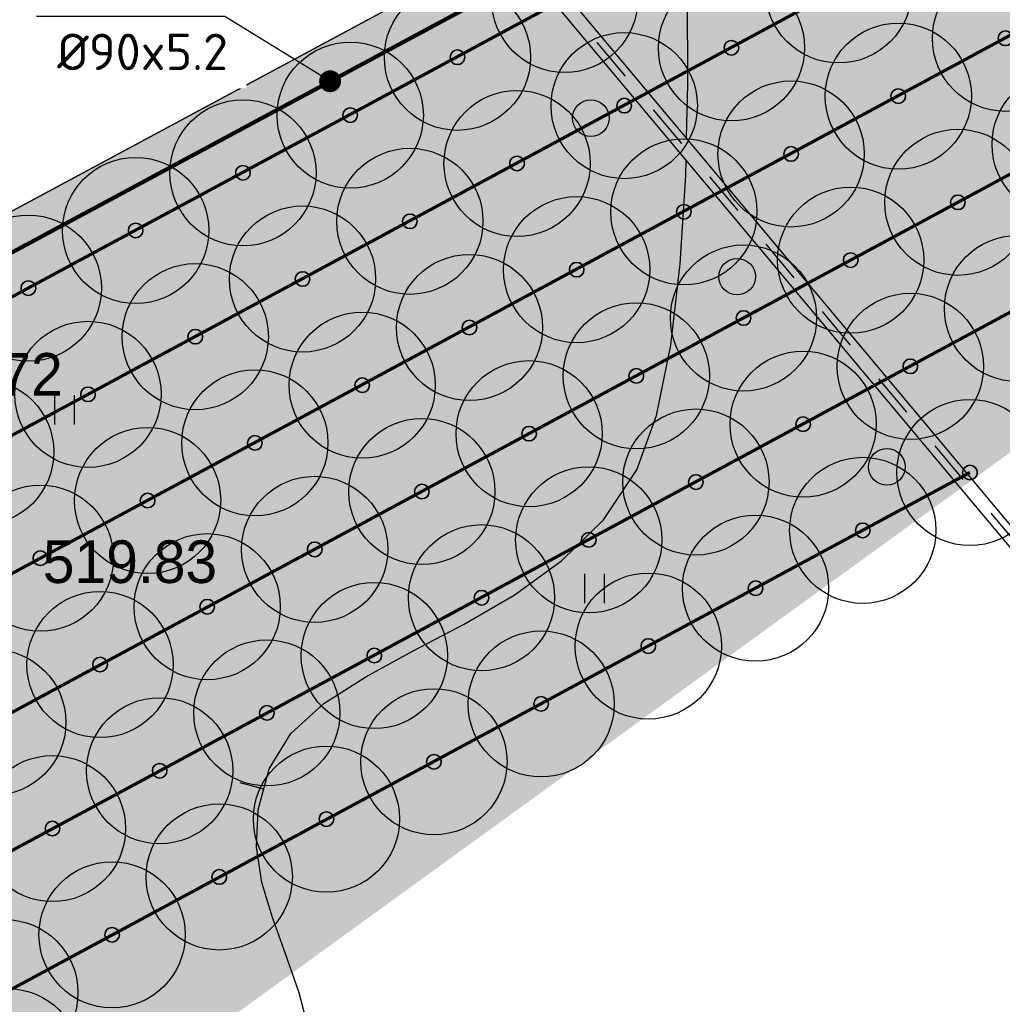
# Model space of a CAD drawing. Header units: millimetres. Extents: x -76021 to 1074922, y 19208 to 400534.
# Tile 33 of 108: x 163827 to 183991, y 147633 to 167849. Entities that reach past the tile are written whole.
import ezdxf
from ezdxf import colors
from ezdxf.entities.mleader import LeaderData, LeaderLine
from ezdxf.math import Vec2, Vec3

# ---------------------------------------------------------------- set-up
doc = ezdxf.new("R2010")
doc.units = ezdxf.units.MM
doc.linetypes.add('Д_ТРОТ_ТРУБА', pattern=[3, 1.5, -1.5])
for name, color, linetype in [('(004) Точки рельефа', 7, 'Continuous'), ('(028) Гидротехн.', 7, 'Continuous'), ('(036) Растительность', 7, 'Continuous'), ('(038) Деревья', 7, 'Continuous')]:
    doc.layers.add(name, color=color, linetype=linetype)
for name, color, linetype, lineweight in [('(032) Горизонтали утолщенные', 32, 'Continuous', 30), ('(042) Бергштрих', 32, 'Continuous', 30), ('В3', 5, 'производственный водопровод', 50)]:
    doc.layers.add(name, color=color, linetype=linetype, lineweight=lineweight)
doc.styles.add('D-431', font='txt')
doc.styles.add('GOST', font='isocpeur.ttf')
doc.styles.get("Standard").update_dxf_attribs({"font": 'arial.ttf'})
doc.linetypes.add('производственный водопровод', pattern='A,5,-0.5,["В3",Standard,S=0.7,R=0,X=0,Y=-0.35],-2', length=7.5)

# ---------------------------------------------------------------- blocks, each defined once
blk = doc.blocks.new('d')
at = {"layer": '(038) Деревья'}
blk.add_ellipse((0, 0), major_axis=(0.2651650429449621, 0.2651650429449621), ratio=0.9999999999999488, start_param=5.497787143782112, end_param=11.7809724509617, dxfattribs=at)
blk = doc.blocks.new('I04010')
for p, q in [((-0.4122729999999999, 0.0071460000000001), (-0.4122729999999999, 1.207145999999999)), ((0.3877269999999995, 1.207145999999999), (0.3877269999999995, 0.0071460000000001))]:
    blk.add_line(p, q)
blk = doc.blocks.new('A$C05d28b1e')
at = {"layer": '(028) Гидротехн.', "ltscale": 600}
for points in [[(-81280.00000000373, -58839), (-109881, -24654.9999999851)], [(-81049.91253615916, -58646.49088598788), (-109650.9125361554, -24462.49088598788)]]:
    blk.add_lwpolyline(points, dxfattribs=at)
at = {"layer": '(028) Гидротехн.', "color": 3, "linetype": 'Д_ТРОТ_ТРУБА', "ltscale": 600, "flags": 128}
blk.add_lwpolyline([(-81164.95626809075, -58742.74544298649), (-109765.9562680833, -24558.74544300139)], dxfattribs=at)
at = {"layer": '(032) Горизонтали утолщенные', "color": 32, "linetype": 'Continuous', "lineweight": 30, "ltscale": 600}
for points in [[(-97234.50833295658, -39302.61400343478), (-97208.12668552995, -38200.43987743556), (-97214.09526949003, -36370.02336204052), (-97254.78375822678, -34668.87623472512), (-97314.20704780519, -33187.68323020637), (-97376.38003427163, -32017.12908321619), (-97425.31761367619, -31247.89852844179), (-97445.03468208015, -30970.67630057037), (-97424.97482014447, -30921.42086330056), (-97396.05707196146, -30856.57320100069), (-97387.66352675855, -30807.35814206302), (-97376.36153846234, -30753.05384615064), (-97193.51878235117, -30560.69493173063), (-96694.45145837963, -30031.97699350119), (-95948.54420833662, -29228.67343214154), (-95025.18167398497, -28212.55764831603), (-93993.74849712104, -27045.40304270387), (-92923.62931950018, -25788.98301589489), (-92901.05666651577, -25761.10084493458)], [(-104952.6041877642, -57752.51760357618), (-105189.151879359, -56858.92326249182), (-105465.3387685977, -56056.38647948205), (-105734.2577858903, -55312.0076726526), (-105949.0018616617, -54592.88726006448), (-106062.6639263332, -53866.12565982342), (-106028.3369103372, -53098.82328999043), (-105799.1137440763, -52258.08056871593), (-105356.8506260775, -51535.09088388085), (-104677.9594966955, -50918.15807940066), (-103821.4692095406, -50366.19139890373), (-102846.4086182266, -49838.10008598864), (-101811.8065763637, -49292.79338422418), (-100776.6919375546, -48689.18053726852), (-99800.09355542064, -47986.17078866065), (-98941.0402835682, -47142.67338202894), (-98258.56097560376, -46117.59756098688), (-97851.15347645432, -45001.10512576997), (-97558.39140181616, -43560.45840510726), (-97364.28964774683, -41886.34213367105), (-97252.86311030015, -40069.44104622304), (-97245.38743007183, -39757.12160730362)]]:
    blk.add_lwpolyline(points, dxfattribs=at)
at = {"layer": '(042) Бергштрих', "color": 32, "linetype": 'Continuous', "lineweight": 30, "ltscale": 600}
blk.add_line((-105913.7253272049, -52678.45192934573), (-106396.117475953, -52546.93077202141), dxfattribs=at)
at = {"layer": '(036) Растительность', "linetype": 'Continuous', "xscale": 500, "yscale": 500, "zscale": 500}
for p in [(-109997.3929686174, -45189.23359304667), (-99120.88832949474, -48860.51262749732)]:
    blk.add_blockref('I04010', p, dxfattribs=at)
at = {"layer": '(038) Деревья', "linetype": 'Continuous', "xscale": 1000, "yscale": 1000, "zscale": 1000}
for p in [(-99201.40934020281, -38896.83124901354), (-96199.18355739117, -42152.13904057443), (-93125.68886803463, -46057.37244275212)]:
    blk.add_blockref('d', p, dxfattribs=at)
at = {"layer": '(004) Точки рельефа', "linetype": 'ByBlock', "char_height": 875, "attachment_point": 4, "style": 'D-431'}
for s, insert in [('519.72', (-113616.725768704, -44164.63683076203)), ('519.83', (-110448.0433339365, -48011.20432758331))]:
    blk.add_mtext(s, dxfattribs=dict(at, insert=insert))
blk = doc.blocks.new('фонтан разбрызгиватель')
h = blk.add_hatch(color=256)
h.dxf.hatch_style = 1
h.set_gradient(color1=(0, 0, 255), color2=(0, 0, 255), tint=1)
h.paths.add_polyline_path([(150, 3.552713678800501e-15, 1), (-150, 0, 1)])
at = {"lineweight": 35}
blk.add_circle((0, 0), 150, dxfattribs=at)
blk = doc.blocks.new('_Dot')
at = {"color": 0, "linetype": 'ByBlock', "lineweight": -2}
blk.add_line((-0.5, 0), (-1, 0), dxfattribs=at)
at = {"color": 0, "linetype": 'ByBlock', "const_width": 0.5}
blk.add_lwpolyline([(-0.25, 0, 1), (0.25, 0, 1)], format="xyb", close=True, dxfattribs=at)

msp = doc.modelspace()

# ---------------------------------------------------------------- block references
at = {"color": 5, "lineweight": 50}
msp.add_blockref('A$C05d28b1e', (274748.0189126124, 204725.4916361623), dxfattribs=at)

# ---------------------------------------------------------------- next in the draw order: hatches: boundary and pattern name
at = {"true_color": 0xbdffbd, "transparency": 33554687}
h = msp.add_hatch(color=254, dxfattribs=at)
h.dxf.hatch_style = 1
h.paths.add_polyline_path([(214820.8800540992, 216948.7253162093), (217126.1156239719, 218322.0207615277), (215603.6625730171, 220877.6346598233), (209171.3314113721, 217045.7091063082), (215496.6642266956, 206427.9048698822), (221928.9953883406, 210259.8304233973), (220406.5423373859, 212815.4443216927), (218101.3067675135, 211442.1488763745)], flags=16)
h.paths.add_polyline_path([(224023.6489053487, 225893.6638374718), (217321.8775845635, 221901.2249949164), (218844.3306355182, 219345.6110966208), (221149.5662053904, 220718.9065419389), (224429.9929188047, 215212.3301021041), (222124.7573489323, 213839.0346567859), (223647.210399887, 211283.4207584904), (230348.9817206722, 215275.8596010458)], flags=16)
h.paths.add_polyline_path([(198145.9180665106, 256389.507595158), (196714.6222119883, 258810.6963092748), (195945.5755586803, 258343.3554829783), (195452.2226863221, 259155.207035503), (180753.4366827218, 250222.9234517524), (181792.0743087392, 248513.7622885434), (184954.0224606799, 250435.2418966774), (185778.5186348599, 249078.4675946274)], flags=17)
h.paths.add_polyline_path([(112361.9479704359, 220188.4503307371), (111031.9257359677, 219380.2110810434), (111784.9358170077, 218141.0728544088), (110930.4036978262, 217621.7834914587), (111501.6587876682, 216681.7376184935), (112356.2343066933, 217201.0533550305), (113109.2443877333, 215961.9151283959), (114308.0171651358, 216690.3955891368)], flags=17)
h.paths.add_polyline_path([(105307.4471395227, 232868.8987692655), (103501.6980646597, 231771.5657776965), (104254.7081456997, 230532.427551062), (103400.2809094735, 230013.2019242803), (108385.7459097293, 221809.2211079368), (109240.2780289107, 222328.510470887), (109993.2881099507, 221089.3722442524), (111388.9133730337, 221937.4777016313)], flags=17)
h.paths.add_polyline_path([(156979.3206527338, 232925.0673546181), (156752.8632677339, 233297.7210673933), (159914.8114196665, 235219.2006755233), (158876.1737936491, 236928.3618387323), (144177.3877900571, 227996.0782549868), (144670.7406624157, 227184.2267024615), (143901.6940091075, 226716.8858761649), (144568.74273966, 225588.5022138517)], flags=17)
h.paths.add_polyline_path([(142502.740888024, 224367.1765615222), (141850.5488729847, 225470.4285141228), (141081.5022196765, 225003.087687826), (140588.1493473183, 225814.9392403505), (140331.7751728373, 225659.143596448), (141058.82151105, 224462.7307822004), (136016.7960795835, 221398.7497854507), (135886.9663763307, 221612.3949308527), (132969.5134724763, 219839.4922793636), (133454.8570661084, 219018.4821243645)], flags=17)
edge = h.paths.add_edge_path(flags=17)
edge.add_line((209900.1426716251, 266779.7772694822), (204300.5454405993, 276526.4190539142))
edge.add_line((204300.5454405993, 276526.4190539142), (202947.913577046, 275704.4401920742))
edge.add_line((202947.913577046, 275704.4401920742), (208270.9314103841, 266944.9892306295))
edge.add_line((208270.9314103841, 266944.9892306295), (204339.8607350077, 264556.1226907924))
edge.add_line((204339.8607350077, 264556.1226907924), (205066.9070732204, 263359.7098765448))
edge.add_line((205066.9070732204, 263359.7098765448), (200024.8816417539, 260295.7288797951))
edge.add_line((200024.8816417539, 260295.7288797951), (199297.8353035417, 261492.1416940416))
edge.add_line((199297.8353035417, 261492.1416940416), (199041.4611290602, 261336.3460501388))
edge.add_line((199041.4611290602, 261336.3460501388), (199534.8140014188, 260524.4944976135))
edge.add_line((199534.8140014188, 260524.4944976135), (198765.7673481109, 260057.1536713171))
edge.add_line((198765.7673481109, 260057.1536713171), (200211.9199181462, 257610.8332474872))
edge.add_line((200211.9199181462, 257610.8332474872), (208825.5364367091, 262702.8087484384))
edge.add_arc((207298.8793712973, 265285.3110629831), 2999.999999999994, 300.5896344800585, 389.8780372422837)
edge = h.paths.add_edge_path(flags=17)
edge.add_line((103051.5675112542, 200547.2891192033), (115708.5556294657, 208238.79553633))
edge.add_arc((114150.5991936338, 210802.5372830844), 3000.000000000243, 301.2865698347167, 389.0884551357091)
edge.add_line((116772.209793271, 212261.0152101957), (115281.051762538, 214941.3682182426))
edge.add_line((115281.051762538, 214941.3682182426), (114147.8820137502, 214252.7539651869))
edge.add_line((114147.8820137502, 214252.7539651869), (114900.8920947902, 213013.6157385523))
edge.add_line((114900.8920947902, 213013.6157385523), (114046.3165757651, 212494.3000020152))
edge.add_line((114046.3165757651, 212494.3000020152), (114409.7896270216, 211896.176067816))
edge.add_line((114409.7896270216, 211896.176067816), (101761.8205277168, 204210.1503833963))
edge.add_line((101761.8205277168, 204210.1503833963), (101398.4063783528, 204808.1773898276))
edge.add_line((101398.4063783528, 204808.1773898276), (100543.8077135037, 204288.847587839))
edge.add_line((100543.8077135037, 204288.847587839), (99790.79763168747, 205527.985815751))
edge.add_line((99790.79763168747, 205527.985815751), (97397.99005966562, 204073.9041161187))
edge.add_line((97397.99005966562, 204073.9041161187), (98929.8693286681, 201553.0744301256))
edge.add_arc((101493.6110754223, 203111.0308659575), 3000.000000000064, 211.2865698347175, 301.2865698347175)
h.paths.add_polyline_path([(97999.14992540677, 208476.2852043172), (98853.7485902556, 208995.6150063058), (98282.49350041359, 209935.660879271), (97427.85143572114, 209416.3047036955), (96674.8413539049, 210655.4429316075), (94282.07718811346, 209201.3876094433), (96359.35243577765, 205783.0652806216), (98752.16000567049, 207237.1469789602)], flags=17)
h.paths.add_polyline_path([(90752.37071206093, 222327.0793120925), (89897.62376441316, 221807.6594003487), (89144.61368259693, 223046.7976282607), (86751.95441519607, 221592.8060516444), (93243.43956422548, 210910.5487739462), (95636.20372788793, 212364.6040948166), (94883.19364762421, 213603.7423201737), (95737.83571231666, 214123.0984957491)], flags=17)
edge = h.paths.add_edge_path(flags=17)
edge.add_line((100492.1544576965, 234798.7562548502), (100855.6231213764, 234200.6395407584))
edge.add_line((100855.6231213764, 234200.6395407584), (101710.0503576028, 234719.8651675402))
edge.add_line((101710.0503576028, 234719.8651675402), (102463.0604386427, 233480.7269409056))
edge.add_line((102463.0604386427, 233480.7269409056), (104334.4125421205, 234617.9261401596))
edge.add_line((104334.4125421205, 234617.9261401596), (103714.5570330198, 235732.114941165))
edge.add_arc((101092.9464333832, 234273.6370140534), 2999.999999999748, 29.08845513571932, 121.286569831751)
edge.add_line((99534.98999768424, 236837.378760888), (85997.6410544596, 228610.8871751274))
edge.add_arc((87555.59749015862, 226047.1454282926), 2999.999999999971, 121.2865698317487, 211.2865698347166)
edge.add_line((84991.85574340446, 224489.1889924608), (85713.3167913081, 223301.9672161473))
edge.add_line((85713.3167913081, 223301.9672161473), (88105.97605657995, 224755.9587914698))
edge.add_line((88105.97605657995, 224755.9587914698), (87352.96597631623, 225995.0970168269))
edge.add_line((87352.96597631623, 225995.0970168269), (88207.712923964, 226514.5169285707))
edge.add_line((88207.712923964, 226514.5169285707), (87844.1853583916, 227112.7305704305))
edge.add_line((87844.1853583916, 227112.7305704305), (100492.1544576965, 234798.7562548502))
edge = h.paths.add_edge_path(flags=17)
edge.add_line((206429.5260647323, 217740.3337827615), (224718.2735818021, 228635.4691841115))
edge.add_line((224718.2735818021, 228635.4691841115), (228392.671244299, 222467.5668450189))
edge.add_line((228392.671244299, 222467.5668450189), (233629.6400466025, 225476.2868388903))
edge.add_line((233629.6400466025, 225476.2868388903), (230763.0187299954, 230465.9191189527))
edge.add_arc((228161.7554297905, 228971.4529122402), 2999.999999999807, 29.87803724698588, 120.0993965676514)
edge.add_line((226657.2505534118, 231566.9230193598), (203230.4818343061, 217987.2298150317))
edge.add_arc((204734.9867106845, 215391.759707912), 2999.999999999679, 120.0993965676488, 209.6273998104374)
edge.add_line((202127.2108544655, 213908.6868561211), (205080.5429171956, 208715.6661361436))
edge.add_line((205080.5429171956, 208715.6661361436), (210103.8834394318, 211572.4990714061))
edge.add_line((210103.8834394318, 211572.4990714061), (206429.5260647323, 217740.3337827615))
edge = h.paths.add_edge_path(flags=17)
edge.add_line((215489.0996818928, 196338.8022293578), (220126.3913766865, 198832.9888262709))
edge.add_arc((218705.3361244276, 201475.0717110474), 3000.000000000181, 298.2737704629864, 330.6005223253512)
edge.add_line((221318.9909833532, 200002.384276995), (224444.8141732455, 205549.945001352))
edge.add_arc((227058.4690321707, 204077.2575672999), 2999.999999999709, 120.9636571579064, 150.6005223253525, ccw=False)
edge.add_line((225514.9862276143, 206649.7390214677), (237068.7907628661, 213581.994489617))
edge.add_arc((235525.3079583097, 216154.4759437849), 2999.99999999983, 300.9636571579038, 389.8780372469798)
edge.add_line((238126.5712585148, 217648.9421504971), (236200.48088148, 221001.4891590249))
edge.add_line((236200.48088148, 221001.4891590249), (234625.9508510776, 223742.1113054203))
edge.add_line((234625.9508510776, 223742.1113054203), (229416.3894048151, 220749.137263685))
edge.add_line((229416.3894048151, 220749.137263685), (233090.787067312, 214581.2349245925))
edge.add_line((233090.787067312, 214581.2349245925), (214802.0395502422, 203686.0995232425))
edge.add_line((214802.0395502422, 203686.0995232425), (211127.6821755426, 209853.9342345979))
edge.add_line((211127.6821755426, 209853.9342345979), (206069.258151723, 206977.1488986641))
edge.add_line((206069.258151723, 206977.1488986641), (211460.2685734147, 197497.8122623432))
edge.add_arc((214068.0444296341, 198980.885114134), 2999.99999999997, 209.6273998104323, 298.2737704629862)
edge = h.paths.add_edge_path(flags=17)
edge.add_line((194192.9728349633, 196985.9511812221), (199241.3180521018, 187599.8654020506))
edge.add_line((199241.3180521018, 187599.8654020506), (206679.6983444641, 191600.6291342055))
edge.add_arc((205258.6430922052, 194242.7120189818), 3000.000000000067, 298.2737704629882, 389.6273998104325)
edge.add_line((207866.4189484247, 195725.7848707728), (202800.9094800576, 204632.7736779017))
edge.add_line((202800.9094800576, 204632.7736779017), (195139.3172180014, 200275.5358968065))
edge.add_arc((192052.2705328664, 199382.7002930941), 3213.566967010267, -6.30961949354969e-12, 16.13092597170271, ccw=False)
edge.add_arc((192052.2705328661, 199382.7002930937), 3213.566967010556, 311.77024430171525, 359.9999999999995, ccw=False)
edge = h.paths.add_edge_path(flags=17)
edge.add_line((190745.2686859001, 183030.2299659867), (197920.2766097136, 186889.3377759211))
edge.add_line((197920.2766097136, 186889.3377759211), (192871.9313925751, 196275.4235550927))
edge.add_arc((192052.2705328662, 199382.7002930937), 3213.566967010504, 223.1238736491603, 284.77729662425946, ccw=False)
edge.add_line((189706.7602736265, 197185.9767612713), (182063.1853497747, 192838.9856526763))
edge.add_line((182063.1853497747, 192838.9856526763), (186682.1305488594, 184251.2575985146))
edge.add_arc((189324.2134336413, 185672.3128507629), 2999.999999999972, 208.2737704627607, 298.2737704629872)
edge = h.paths.add_edge_path(flags=17)
edge.add_line((189911.5682307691, 201779.4494049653), (188415.0981299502, 204561.7465990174))
edge.add_line((188415.0981299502, 204561.7465990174), (188128.9854640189, 204387.8792151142))
edge.add_line((188128.9854640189, 204387.8792151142), (185951.4586267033, 207971.1735315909))
edge.add_line((185951.4586267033, 207971.1735315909), (179296.8900734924, 204113.7487009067))
edge.add_arc((180801.3949498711, 201518.2785937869), 2999.999999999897, 120.0993965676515, 208.273770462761)
edge.add_line((178159.3120650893, 200097.2233415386), (181352.4593855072, 194160.3958532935))
edge.add_line((181352.4593855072, 194160.3958532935), (188965.223847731, 198489.864689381))
edge.add_arc((192052.2705328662, 199382.7002930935), 3213.566967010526, 179.9999999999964, 196.1309259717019, ccw=False)
edge.add_arc((192052.2705328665, 199382.7002930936), 3213.566967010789, 131.7702443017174, 179.9999999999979, ccw=False)
edge = h.paths.add_edge_path(flags=17)
edge.add_line((202059.3730541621, 205936.6616060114), (198690.90197442, 211859.6461333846))
edge.add_arc((196083.1261182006, 210376.5732815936), 3000.000000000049, 29.62739981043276, 120.0993965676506)
edge.add_line((194578.6212418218, 212972.0433887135), (194085.6776655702, 212686.3009283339))
edge.add_line((194085.6776655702, 212686.3009283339), (196162.0429310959, 209269.4760573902))
edge.add_line((196162.0429310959, 209269.4760573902), (189698.7432330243, 205341.8029981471))
edge.add_line((189698.7432330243, 205341.8029981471), (191232.6096731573, 202489.9770310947))
edge.add_arc((192052.2705328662, 199382.7002930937), 3213.566967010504, 43.123873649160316, 104.77729662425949, ccw=False)
edge.add_line((194397.7807921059, 201579.4238249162), (202059.3730541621, 205936.6616060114))
edge = h.paths.add_edge_path(flags=17)
edge.add_line((164213.3013144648, 219576.7748846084), (163356.425273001, 220986.8328442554))
edge.add_line((163356.425273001, 220986.8328442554), (167159.3088611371, 223297.8015621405))
edge.add_line((167159.3088611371, 223297.8015621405), (163861.6343985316, 228724.3882553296))
edge.add_line((163861.6343985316, 228724.3882553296), (160699.6862465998, 226802.9086471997))
edge.add_line((160699.6862465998, 226802.9086471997), (159056.7495894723, 229506.492127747))
edge.add_line((159056.7495894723, 229506.492127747), (146556.0182203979, 222116.6323936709))
edge.add_arc((148266.2624116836, 219651.8677383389), 3000.000000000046, 124.7559020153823, 210.589634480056)
edge.add_line((145683.7600971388, 218125.2106729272), (151374.6735680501, 208498.4270661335))
edge.add_line((151374.6735680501, 208498.4270661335), (153745.9948775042, 209939.4518146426))
edge.add_line((153745.9948775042, 209939.4518146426), (152291.9022010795, 212332.2774431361))
edge.add_line((152291.9022010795, 212332.2774431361), (164213.3013144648, 219576.7748846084))
h.paths.add_polyline_path([(183974.4349599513, 211224.52386795), (183689.6048947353, 211693.2344878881), (183143.5248591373, 212591.8527985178), (182972.6087428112, 212487.9890359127), (183388.0637932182, 211804.3245706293), (176636.8771985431, 207701.7059478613), (176221.4221481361, 208385.3704131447), (172290.3514727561, 205996.5038733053), (172082.6239475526, 206338.3361059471), (160289.4119214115, 199171.7364864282), (158835.3192449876, 201564.5621149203), (156421.9761094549, 200098.0011849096), (158829.7007375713, 195944.3574203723)], flags=17)
edge = h.paths.add_edge_path(flags=17)
edge.add_line((138322.9200418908, 217249.6019040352), (127699.7112266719, 210969.6474955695))
edge.add_arc((129226.3682920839, 208387.1451810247), 3000.00000000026, 120.5896344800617, 209.0884551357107)
edge.add_line((126604.7576924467, 206928.6672539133), (137798.0282308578, 186808.7901254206))
edge.add_arc((140419.6388304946, 188267.268052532), 2999.999999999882, 209.0884551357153, 301.2865699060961)
edge.add_line((141977.5952695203, 185703.5263077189), (155410.6444996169, 193866.6361787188))
edge.add_line((155410.6444996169, 193866.6361787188), (153002.9198715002, 198020.2799432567))
edge.add_line((153002.9198715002, 198020.2799432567), (151998.6745921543, 197410.0116108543))
edge.add_line((151998.6745921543, 197410.0116108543), (146909.3502246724, 205784.9013105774))
edge.add_line((146909.3502246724, 205784.9013105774), (147956.0983411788, 206420.9981293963))
edge.add_line((147956.0983411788, 206420.9981293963), (142240.4236777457, 216089.667919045))
edge.add_arc((139657.9213632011, 214563.0108536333), 2999.99999999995, 30.58963448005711, 116.4233669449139)
edge = h.paths.add_edge_path(flags=17)
edge.add_line((196998.758207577, 251064.703188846), (187855.9475715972, 245659.8923677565))
edge.add_line((187855.9475715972, 245659.8923677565), (188900.8454395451, 243940.4294764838))
edge.add_line((188900.8454395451, 243940.4294764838), (185738.8972876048, 242018.9498683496))
edge.add_line((185738.8972876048, 242018.9498683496), (189036.5717502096, 236592.3631751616))
edge.add_line((189036.5717502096, 236592.3631751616), (192839.4553383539, 238903.3318930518))
edge.add_line((192839.4553383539, 238903.3318930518), (193696.3313798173, 237493.2739334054))
edge.add_line((193696.3313798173, 237493.2739334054), (204596.1777995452, 244108.0986252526))
edge.add_line((204596.1777995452, 244108.0986252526), (201107.9187848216, 250008.8586474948))
edge.add_arc((198525.4164702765, 248482.201582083), 3000.000000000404, 30.5896344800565, 120.5896610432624)
edge = h.paths.add_edge_path(flags=17)
edge.add_arc((212280.8176183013, 256613.7646137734), 2999.9999999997, 29.87803724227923, 120.5896344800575)
edge.add_line((210754.1605528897, 259196.2669283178), (205607.1004533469, 256153.5607813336))
edge.add_arc((207133.7575187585, 253571.058466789), 2999.99999999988, 120.589634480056, 210.5896344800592)
edge.add_line((204551.255204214, 252044.4014013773), (208039.514218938, 246143.6413791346))
edge.add_line((208039.514218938, 246143.6413791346), (209464.3959163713, 243798.8847494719))
edge.add_line((209464.3959163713, 243798.8847494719), (213908.4678224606, 246499.4962504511))
edge.add_line((213908.4678224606, 246499.4962504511), (215414.1784507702, 244021.7291597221))
edge.add_line((215414.1784507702, 244021.7291597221), (221098.7118912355, 247287.5819956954))
edge.add_line((221098.7118912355, 247287.5819956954), (214882.0809186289, 258108.2308202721))
edge = h.paths.add_edge_path(flags=17)
edge.add_line((225781.4275314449, 239136.8614991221), (223091.3334999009, 243819.2309285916))
edge.add_line((223091.3334999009, 243819.2309285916), (217492.0815616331, 240602.3736414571))
edge.add_line((217492.0815616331, 240602.3736414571), (218997.7921899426, 238124.606550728))
edge.add_line((218997.7921899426, 238124.606550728), (214553.9731655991, 235424.148723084))
edge.add_line((214553.9731655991, 235424.148723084), (217362.4902366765, 230802.5095836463))
edge.add_line((217362.4902366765, 230802.5095836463), (224684.6691074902, 235046.9251854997))
edge.add_arc((223180.1642311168, 237642.395292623), 3000.000000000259, 300.0993965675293, 389.8780372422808)
h.paths.add_polyline_path([(213901.1204328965, 228796.0723935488), (212589.7435156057, 230954.0478425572), (201822.0281873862, 224410.6307986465), (202029.7557125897, 224068.7985660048), (198098.6850372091, 221679.9320261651), (198514.1400876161, 220996.2675608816), (191762.9534929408, 216893.6489381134), (191347.4984425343, 217577.3134033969), (191176.5823262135, 217473.4496407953), (192007.9564239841, 216105.3571661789)], flags=17)
h.paths.add_polyline_path([(220749.6149157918, 219078.2306395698), (222796.7955859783, 215641.8006164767), (218501.2580571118, 213082.8247787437), (216454.0773869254, 216519.2548018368)], flags=16)
edge = h.paths.add_edge_path(flags=17)
edge.add_line((126035.6612326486, 228965.7470213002), (124411.9581276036, 227979.0412765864))
edge.add_line((124411.9581276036, 227979.0412765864), (123678.8894279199, 229185.3643676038))
edge.add_line((123678.8894279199, 229185.3643676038), (116457.6880194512, 225168.0008190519))
edge.add_line((116457.6880194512, 225168.0008190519), (121741.4954621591, 215670.3695277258))
edge.add_arc((124363.1060617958, 217128.8474548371), 2999.999999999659, 209.0884551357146, 300.5896344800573)
edge.add_line((125889.7631272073, 214546.3451402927), (132421.8561402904, 218407.8192981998))
edge.add_line((132421.8561402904, 218407.8192981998), (131358.6790659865, 220206.2960598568))
edge.add_line((131358.6790659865, 220206.2960598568), (126035.6612326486, 228965.7470213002))
edge = h.paths.add_edge_path(flags=17)
edge.add_line((181938.3257366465, 178293.3791251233), (154215.0541750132, 163382.3023797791))
edge.add_arc((152793.9989227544, 166024.3852645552), 2999.999999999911, 209.0884551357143, 298.2737704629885, ccw=False)
edge.add_line((150172.3883231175, 164565.9073374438), (147155.1258125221, 169989.4295125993))
edge.add_line((147155.1258125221, 169989.4295125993), (155925.2097841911, 174868.4813036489))
edge.add_line((155925.2097841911, 174868.4813036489), (159609.9109477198, 168683.2833438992))
edge.add_line((159609.9109477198, 168683.2833438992), (174558.3815481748, 177588.51925921))
edge.add_line((174558.3815481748, 177588.51925921), (170873.947718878, 183773.2684674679))
edge.add_line((170873.947718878, 183773.2684674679), (179811.7554582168, 188580.505479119))
edge.add_line((179811.7554582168, 188580.505479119), (183159.3533691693, 182356.5172621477))
edge.add_arc((180517.2704843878, 180935.4620098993), 2999.999999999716, -61.72622953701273, 28.27377046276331, ccw=False)
edge = h.paths.add_edge_path(flags=17)
edge.add_line((143726.8553784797, 182085.8729428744), (170853.2707813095, 198570.284303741))
edge.add_arc((172411.2272203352, 196006.542558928), 2999.999999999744, 28.273794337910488, 121.2865699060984, ccw=False)
edge.add_line((175053.309512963, 197427.598912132), (178864.3852900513, 190341.8940689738))
edge.add_line((178864.3852900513, 190341.8940689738), (169849.3746297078, 185493.1331456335))
edge.add_line((169849.3746297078, 185493.1331456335), (166164.9408004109, 191677.8823538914))
edge.add_line((166164.9408004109, 191677.8823538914), (151216.4701999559, 182772.6464385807))
edge.add_line((151216.4701999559, 182772.6464385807), (154901.1713634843, 176587.448478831))
edge.add_line((154901.1713634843, 176587.448478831), (146182.8071944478, 171737.1699123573))
edge.add_line((146182.8071944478, 171737.1699123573), (142663.2012178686, 178063.65327095))
edge.add_arc((145284.811817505, 179522.1311980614), 2999.999999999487, 121.28656990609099, 209.0884551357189, ccw=False)
h.paths.add_polyline_path([(165470.3161239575, 188936.0770072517), (160573.4033410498, 186018.8445522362), (162108.7888436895, 183441.5220349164), (164428.3791092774, 184823.3689872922), (167703.8681815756, 179325.0809503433), (165384.2779159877, 177943.2339979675), (166919.6634186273, 175365.9114806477), (171816.576201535, 178283.1439356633)], flags=16)
h.paths.add_polyline_path([(163666.0629044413, 176919.6436628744), (161346.4726388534, 175537.7967104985), (158070.9835665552, 181036.0847474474), (160390.5738321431, 182417.9316998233), (158855.1883295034, 184995.254217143), (153958.2755465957, 182078.0217621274), (160304.5356241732, 171425.0886905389), (165201.448407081, 174342.3211455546)], flags=16)
h.paths.add_polyline_path([(164011.6043034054, 183178.2857793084), (159716.066774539, 180619.3099415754), (161763.2474447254, 177182.8799184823), (166058.7849735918, 179741.8557562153)], flags=16)
edge = h.paths.add_edge_path()
edge.add_arc((140227.1149719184, 162323.7074873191), 3000.000000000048, 15.94914245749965, 119.0884551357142)
edge.add_line((138768.637044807, 164945.3180869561), (136829.4704326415, 163866.5035211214))
edge.add_line((136829.4704326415, 163866.5035211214), (119327.7353073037, 195325.8307167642))
edge.add_line((119327.7353073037, 195325.8307167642), (121949.345906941, 196784.308643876))
edge.add_arc((120490.8679798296, 199405.9192435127), 2999.999999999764, 299.0884551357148, 389.0884551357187)
edge.add_line((123112.4785794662, 200864.3971706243), (121394.1241307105, 203953.1351988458))
edge.add_arc((118772.5135310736, 202494.6572717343), 2999.999999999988, 29.08845513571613, 121.2865698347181)
edge.add_line((117214.5570952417, 205058.3990184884), (105296.4736441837, 197815.9164872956))
edge.add_arc((101661.2419605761, 203797.9805630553), 6999.999999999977, 219.1121955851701, 301.28656983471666, ccw=False)
edge.add_line((96229.85692333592, 199382.0937237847), (151545.0957390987, 115300.0917611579))
edge.add_line((151545.0957390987, 115300.0917611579), (188931.7371165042, 63929.74618648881))
edge.add_line((188931.7371165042, 63929.74618648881), (189915.2989301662, 64787.52197525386))
edge.add_line((189915.2989301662, 64787.52197525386), (169182.6885089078, 93274.73887317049))
edge.add_line((169182.6885089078, 93274.73887317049), (148747.3285322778, 143403.5520653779))
edge.add_line((148747.3285322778, 143403.5520653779), (143111.6329168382, 163148.0594906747))
edge = h.paths.add_edge_path(flags=17)
edge.add_line((175632.1568957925, 273670.0737452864), (178792.1255034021, 272898.9716775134))
edge.add_line((178792.1255034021, 272898.9716775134), (179563.227571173, 276058.9402851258))
edge.add_line((179563.227571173, 276058.9402851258), (182723.1961787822, 275287.8382173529))
edge.add_line((182723.1961787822, 275287.8382173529), (183494.2982465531, 278447.8068249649))
edge.add_line((183494.2982465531, 278447.8068249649), (186654.2668541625, 277676.704757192))
edge.add_line((186654.2668541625, 277676.704757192), (187425.3689219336, 280836.6733648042))
edge.add_line((187425.3689219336, 280836.6733648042), (190585.3375295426, 280065.5712970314))
edge.add_line((190585.3375295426, 280065.5712970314), (191356.4395973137, 283225.5399046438))
edge.add_line((191356.4395973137, 283225.5399046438), (198084.5022487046, 281583.7441570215))
edge.add_line((198084.5022487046, 281583.7441570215), (199027.0565388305, 282156.5235831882))
edge.add_line((199027.0565388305, 282156.5235831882), (200507.1151559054, 279720.9689256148))
edge.add_line((200507.1151559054, 279720.9689256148), (201958.5073806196, 280602.9633256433))
edge.add_line((201958.5073806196, 280602.9633256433), (196948.466709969, 289323.4247673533))
edge.add_arc((194347.2034096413, 287828.9585608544), 2999.999999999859, 29.87803724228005, 120.0548210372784)
edge.add_line((192844.7182375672, 290425.5983717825), (161940.6008860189, 272543.650370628))
edge.add_arc((163443.0860580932, 269947.0105596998), 3000.000000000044, 120.0548210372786, 211.2865699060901)
edge.add_line((160879.3443132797, 268389.0541206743), (163966.9089127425, 263308.2199874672))
edge.add_line((163966.9089127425, 263308.2199874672), (164992.405610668, 263931.4025630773))
edge.add_line((164992.405610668, 263931.4025630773), (166082.9751179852, 262136.7833417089))
edge.add_line((166082.9751179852, 262136.7833417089), (166128.2197974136, 262164.2780142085))
edge.add_line((166128.2197974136, 262164.2780142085), (167770.0155450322, 268892.3406656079))
edge.add_line((167770.0155450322, 268892.3406656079), (170929.9841526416, 268121.238597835))
edge.add_line((170929.9841526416, 268121.238597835), (171701.0862204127, 271281.2072054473))
edge.add_line((171701.0862204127, 271281.2072054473), (174861.0548280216, 270510.1051376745))
edge.add_line((174861.0548280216, 270510.1051376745), (175632.1568957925, 273670.0737452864))
edge = h.paths.add_edge_path(flags=17)
edge.add_line((123057.3584845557, 235990.6098385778), (124699.1542321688, 242718.6724899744))
edge.add_line((124699.1542321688, 242718.6724899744), (127859.1228397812, 241947.5704222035))
edge.add_line((127859.1228397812, 241947.5704222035), (128630.2249075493, 245107.539029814))
edge.add_line((128630.2249075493, 245107.539029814), (131790.1935151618, 244336.4369620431))
edge.add_line((131790.1935151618, 244336.4369620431), (132561.2955829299, 247496.4055696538))
edge.add_line((132561.2955829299, 247496.4055696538), (135721.2641905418, 246725.3035018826))
edge.add_line((135721.2641905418, 246725.3035018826), (136492.3662583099, 249885.2721094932))
edge.add_line((136492.3662583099, 249885.2721094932), (139652.3348659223, 249114.1700417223))
edge.add_line((139652.3348659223, 249114.1700417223), (140423.4369336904, 252274.1386493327))
edge.add_line((140423.4369336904, 252274.1386493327), (143583.4055413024, 251503.0365815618))
edge.add_line((143583.4055413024, 251503.0365815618), (144354.5076090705, 254663.0051891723))
edge.add_line((144354.5076090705, 254663.0051891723), (147514.4762166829, 253891.9031214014))
edge.add_line((147514.4762166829, 253891.9031214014), (148285.578284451, 257051.8717290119))
edge.add_line((148285.578284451, 257051.8717290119), (155013.640935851, 255410.0759813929))
edge.add_line((155013.640935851, 255410.0759813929), (155058.8856152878, 255437.5706538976))
edge.add_line((155058.8856152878, 255437.5706538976), (153968.3161079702, 257232.189875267))
edge.add_line((153968.3161079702, 257232.189875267), (154993.8128058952, 257855.372450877))
edge.add_line((154993.8128058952, 257855.372450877), (151722.0079826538, 263239.3885864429))
edge.add_arc((149158.2662378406, 261681.432147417), 2999.999999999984, 31.28656990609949, 120.0548210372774)
edge.add_line((147655.7810657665, 264278.0719583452), (127050.7391705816, 252355.4441887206))
edge.add_line((127050.7391705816, 252355.4441887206), (110148.557772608, 242575.3904364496))
edge.add_arc((111651.0429446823, 239978.7506255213), 3000.000000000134, 120.0548210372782, 209.0884551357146)
edge.add_line((109029.4323450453, 238520.2726984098), (115485.3694013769, 226915.7412188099))
edge.add_line((115485.3694013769, 226915.7412188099), (122639.4869877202, 230895.7840936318))
edge.add_line((122639.4869877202, 230895.7840936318), (121971.1597064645, 231995.5700101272))
edge.add_line((121971.1597064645, 231995.5700101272), (123594.8628115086, 232982.2757548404))
edge.add_line((123594.8628115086, 232982.2757548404), (122114.8041944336, 235417.8304124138))
edge.add_line((122114.8041944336, 235417.8304124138), (123057.3584845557, 235990.6098385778))
edge = h.paths.add_edge_path(flags=17)
edge.add_arc((192052.2705328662, 199382.7002930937), 1697.05393394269, -180, 0, ccw=False)
edge.add_arc((192052.2705328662, 199382.7002930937), 1697.05393394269, 0, 180, ccw=False)
edge = h.paths.add_edge_path()
edge.add_line((194002.3969308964, 100264.8472664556), (182386.0377944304, 90725.1955109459))
edge.add_arc((180482.1004887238, 93043.60503817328), 3000.000000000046, 216.046620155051, 309.3937167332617, ccw=False)
edge.add_line((178056.4851077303, 91278.2750340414), (174519.7920753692, 96137.79534869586))
edge.add_arc((176945.4074563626, 97903.1253528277), 2999.999999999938, 129.3937167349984, 216.0466201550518, ccw=False)
edge.add_line((175041.4701505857, 100221.5348799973), (186386.6477079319, 109538.4853751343))
edge.add_arc((188290.5850137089, 107220.0758479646), 3000.00000000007, 39.393716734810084, 129.3937167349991, ccw=False)
edge.add_line((190608.9945408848, 109124.013153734), (194416.8691523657, 104487.194099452))
edge.add_arc((192098.4596251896, 102583.2567936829), 3000.000000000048, -50.60628326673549, 39.393716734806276, ccw=False)
h.paths.add_polyline_path([(225909.0974369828, 121284.1127244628), (227170.7738567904, 119739.0249970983), (227174.8170141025, 119742.3442395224)], flags=17)
edge = h.paths.add_edge_path()
edge.add_line((164910.9418021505, 145006.0709647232), (257456.2081396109, 212136.7389124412))
edge.add_line((257456.2081396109, 212136.7389124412), (211777.9208457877, 293532.0085986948))
edge.add_line((211777.9208457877, 293532.0085986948), (209083.0761358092, 291938.9398554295))
edge.add_line((209083.0761358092, 291938.9398554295), (206029.7620049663, 297103.9444845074))
edge.add_line((206029.7620049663, 297103.9444845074), (208840.8149549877, 298765.7102158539))
edge.add_line((208840.8149549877, 298765.7102158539), (203746.1376435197, 307844.0417010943))
edge.add_line((203746.1376435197, 307844.0417010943), (75953.59151628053, 230203.0577881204))
edge.add_line((75953.59151628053, 230203.0577881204), (95229.83590038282, 200902.1770030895))
edge.add_line((95229.83590038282, 200902.1770030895), (78625.25142780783, 228226.3469354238))
edge.add_line((78625.25142780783, 228226.3469354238), (77404.85222082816, 230234.6112962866))
edge.add_line((77404.85222082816, 230234.6112962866), (82147.77445123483, 233116.8307100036))
edge.add_line((82147.77445123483, 233116.8307100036), (83368.17366180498, 231108.5663432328))
edge.add_line((83368.17366180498, 231108.5663432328), (103750.0970635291, 243494.4272742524))
edge.add_line((103750.0970635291, 243494.4272742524), (190841.4046745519, 293887.7847859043))
edge.add_arc((194347.2034097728, 287828.9585606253), 7000.000000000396, 29.878037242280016, 120.05482104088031, ccw=False)
edge.add_line((200416.8177772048, 291316.0463757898), (232723.4201852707, 235083.2732043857))
edge.add_line((232723.4201852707, 235083.2732043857), (241594.922325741, 219641.56375895))
edge.add_arc((235525.3079583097, 216154.4759437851), 6999.999999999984, -59.036342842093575, 29.878037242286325, ccw=False)
edge.add_line((239126.7678356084, 210152.0192173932), (228480.3824426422, 203764.2130942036))
edge.add_arc((230023.8652471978, 201191.7316400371), 2999.999999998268, 120.9636571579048, 150.6005223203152)
edge.add_line((227410.2103884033, 202664.4190743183), (225088.4205453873, 198543.8180811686))
edge.add_arc((217247.4559690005, 202961.8803840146), 8999.999999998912, 298.2737704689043, 330.60052232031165, ccw=False)
edge.add_line((221510.621726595, 195035.6317301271), (158759.5676499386, 161284.7166788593))
edge.add_arc((160180.6229024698, 158642.6337942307), 2999.999999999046, 118.2737704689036, 165.4416731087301)
edge.add_line((157276.9461439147, 159396.7301288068), (154192.3388690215, 147519.331920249))
edge.add_arc((157096.0156275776, 146765.2355856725), 3000.000000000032, 165.4416731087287, 202.1786080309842)
edge.add_line((154317.9808545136, 145632.7503541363), (170267.5081430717, 106507.8768567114))
edge.add_arc((173045.5429161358, 107640.3620882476), 3000.000000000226, 202.1786080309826, 309.3937167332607)
edge.add_line((174949.4802218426, 105321.95256102), (183848.0646334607, 112629.6980780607))
edge.add_arc((181944.127327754, 114948.107605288), 2999.99999999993, 309.3937167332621, 399.3937167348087)
edge.add_line((184262.5368549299, 116852.0449110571), (182358.599549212, 119170.4544381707))
edge.add_line((182358.599549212, 119170.4544381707), (184450.9795166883, 120888.7704782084))
edge.add_line((184450.9795166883, 120888.7704782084), (164910.9418021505, 145006.0709647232))
h.paths.add_polyline_path([(232804.5179377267, 119188.7985941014), (230271.7811197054, 122278.0383425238), (230269.7595410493, 122276.3787213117)], flags=17)
edge = h.paths.add_edge_path()
edge.add_line((214580.1755717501, 86091.88017936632), (201888.8513756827, 101756.1528732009))
edge.add_line((201888.8513756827, 101756.1528732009), (198859.3895325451, 99077.57186931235))
edge.add_line((198859.3895325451, 99077.57186931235), (184472.6515712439, 87262.8140406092))
edge.add_arc((186376.588876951, 84944.40451338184), 3000.000000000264, 129.3937167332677, 216.046620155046)
edge.add_line((183950.9734959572, 83179.07450925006), (191895.9370879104, 72262.46070618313))
edge.add_line((191895.9370879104, 72262.46070618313), (196266.3734382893, 76016.19928271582))
edge.add_line((196266.3734382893, 76016.19928271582), (199133.6223135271, 72677.89309691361))
edge.add_line((199133.6223135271, 72677.89309691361), (214580.1755717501, 86091.88017936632))

# ---------------------------------------------------------------- next in the draw order: linework, layer by layer
for points in [[(154192.3388690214, 147519.3319202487), (157276.9461439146, 159396.7301288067, -0.2087647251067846), (158759.5676499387, 161284.7166788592), (221510.621726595, 195035.6317301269, 0.1419950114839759), (225088.4205453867, 198543.8180811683), (227410.210388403, 202664.4190743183, -0.1300408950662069), (228480.3824426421, 203764.2130942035), (239126.7678356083, 210152.019217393, 0.4086747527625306), (241594.9223257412, 219641.5637589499), (232723.4201852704, 235083.2732043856), (200416.8177772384, 291316.0463757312, 0.4151175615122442), (190841.404674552, 293887.7847859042), (103750.0970635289, 243494.427274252)], [(103750.0970635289, 243494.4272742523), (190841.404674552, 293887.7847859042, -0.4151175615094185), (200416.8177772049, 291316.0463757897), (232723.4201852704, 235083.2732043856), (241594.9223257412, 219641.5637589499, -0.4086747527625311), (239126.7678356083, 210152.019217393), (228480.3824426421, 203764.2130942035, 0.1300408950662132), (227410.210388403, 202664.4190743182), (225088.4205453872, 198543.8180811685, -0.1419950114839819), (221510.621726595, 195035.6317301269), (158759.5676499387, 161284.7166788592, 0.2087647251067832), (157276.9461439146, 159396.7301288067), (154192.3388690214, 147519.3319202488, 0.1616822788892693)]]:
    msp.add_lwpolyline(points, format="xyb")
msp.add_lwpolyline([(158759.5676499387, 161284.7166788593), (221510.621726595, 195035.6317301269)])
at = {"lineweight": 30}
for points in [[(158759.5676499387, 161284.7166788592), (221510.6217265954, 195035.6317301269)], [(221510.621726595, 195035.6317301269), (158759.5676499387, 161284.7166788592)]]:
    msp.add_lwpolyline(points, dxfattribs=at)
at = {"color": 6, "transparency": 33554687}
for centre in [(180632.9527426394, 168459.7886338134), (175009.6950139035, 168264.6574038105), (184056.3238515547, 167467.275615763), (178433.0661228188, 167272.1443857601), (172809.8083940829, 167077.0131557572), (181856.437231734, 166279.6313677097), (170609.9217742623, 165889.3689077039), (176233.1795029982, 166084.5001377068), (185279.8083406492, 165287.1183496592), (179656.5506119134, 165091.9871196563), (174033.2928831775, 164896.8558896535), (168408.186037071, 164705.1561972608), (183079.9217208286, 164099.4741016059), (177456.6639920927, 163904.342871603), (171833.4062633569, 163709.2116416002), (166206.4502998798, 163520.9434868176), (180880.035101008, 162911.8298535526), (175256.7773722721, 162716.6986235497), (169631.6705261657, 162524.9989311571), (164004.7145626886, 162336.7307763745), (184303.4062099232, 161919.3168355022), (178680.1484811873, 161724.1856054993), (173056.8907524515, 161529.0543754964), (167429.9347889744, 161340.7862207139), (182103.5195901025, 160731.6725874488), (176480.2618613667, 160536.541357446), (170855.1550152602, 160344.8416650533), (165228.1990517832, 160156.5735102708), (179903.6329702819, 159544.0283393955), (174280.375241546, 159348.8971093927), (168653.419278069, 159160.6289546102), (163026.463314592, 158972.3607998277), (183327.0040791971, 158551.5153213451), (177703.7463504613, 158356.3840913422), (172080.4886217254, 158161.2528613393), (166451.6835408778, 157976.4162441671), (181127.1174593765, 157363.8710732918), (175503.8597306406, 157168.7398432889), (164249.9478036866, 156792.203533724), (169880.6020019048, 156973.608613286), (173303.97311082, 155981.0955952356), (178927.2308395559, 156176.2268252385), (167675.1680299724, 155796.2589780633), (176727.3442197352, 154988.5825771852), (171104.0864909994, 154793.4513471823), (165475.2814101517, 154608.61473001), (174527.4575999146, 153800.9383291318), (168898.652519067, 153616.1017119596), (163275.3947903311, 153420.9704819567), (172327.5709800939, 152613.2940810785), (166698.7658992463, 152428.4574639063), (170122.1370081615, 151435.9444458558), (164498.8792794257, 151240.8132158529), (167922.2503883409, 150248.3001978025), (165722.3637685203, 149060.6559497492), (163522.4771486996, 147873.0117016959), (163576.9376860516, 146457.258075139)]:
    msp.add_circle(centre, 1500, dxfattribs=at)
at = {"layer": 'В3', "color": 1, "lineweight": 90, "ltscale": 1250}
msp.add_lwpolyline([(156627.9847681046, 165247.8410125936), (153978.2116329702, 163822.6495272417, -0.4100550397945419), (150609.3234230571, 164808.9869919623), (147995.9275856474, 169506.5597841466), (136417.1474372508, 163064.9489394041), (118307.7131756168, 195616.6138848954), (123550.9343748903, 198533.5697391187), (120738.7214808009, 203588.5157170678), (127292.7479798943, 207234.7105348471), (105935.0154419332, 245625.1838940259), (190465.7833814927, 294536.9447386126, -0.415117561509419), (201067.1336022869, 291689.6629274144), (233373.7360103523, 235456.8897560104), (242245.2381508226, 220015.1803105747, -0.408674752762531), (239512.6385367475, 209508.898853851), (228355.8298762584, 202814.8399741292), (224354.6217223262, 195713.6881009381), (159114.8314630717, 160624.1959577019)], format="xyb", close=True, dxfattribs=at)
at = {"layer": 'В3', "lineweight": 70, "ltscale": 1250}
for points in [[(155694.6283338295, 145943.7192909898), (155670.8059255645, 148109.3078880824), (158184.4603731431, 157788.2304168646), (159601.2430883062, 159968.3053554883), (223979.9614314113, 194701.846176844)], [(158090.5365577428, 147480.8942761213), (160824.7275774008, 157788.1480893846), (225164.0113072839, 192500.4131882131)], [(160510.2671899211, 146852.4806641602), (161138.6808018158, 149272.2112963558), (161075.5081705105, 152233.3262339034), (162048.2120664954, 155607.9908232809), (226348.0611831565, 190298.9801995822)], [(195302.8393090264, 167857.5380757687), (162000.3876036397, 149892.0824529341), (161664.6659688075, 152551.8155796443), (213878.3343983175, 180726.4935743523)], [(163082.3710816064, 147635.7086725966), (183327.0040791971, 158551.5153213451)]]:
    msp.add_lwpolyline(points, dxfattribs=at)

# ---------------------------------------------------------------- next in the draw order: block references
at = {"transparency": 33554687, "xscale": -1, "rotation": 180}
for p in [(184056.3238515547, 167467.275615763), (178433.0661228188, 167272.1443857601), (172809.8083940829, 167077.0131557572), (181856.437231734, 166279.6313677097), (176233.1795029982, 166084.5001377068), (170609.9217742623, 165889.3689077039), (179656.5506119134, 165091.9871196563), (174033.2928831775, 164896.8558896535), (168408.186037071, 164705.1561972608), (183079.9217208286, 164099.4741016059), (177456.6639920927, 163904.342871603), (171833.4062633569, 163709.2116416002), (166206.4502998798, 163520.9434868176), (180880.035101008, 162911.8298535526), (175256.7773722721, 162716.6986235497), (169631.6705261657, 162524.9989311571), (164004.7145626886, 162336.7307763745), (178680.1484811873, 161724.1856054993), (173056.8907524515, 161529.0543754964), (167429.9347889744, 161340.7862207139), (182103.5195901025, 160731.6725874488), (176480.2618613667, 160536.541357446), (170855.1550152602, 160344.8416650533), (165228.1990517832, 160156.5735102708), (179903.6329702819, 159544.0283393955), (168653.419278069, 159160.6289546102), (174280.375241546, 159348.8971093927), (183327.0040791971, 158551.5153213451), (177703.7463504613, 158356.3840913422), (172080.4886217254, 158161.2528613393), (166451.6835408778, 157976.4162441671), (181127.1174593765, 157363.8710732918), (175503.8597306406, 157168.7398432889), (169880.6020019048, 156973.608613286), (164249.9478036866, 156792.203533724), (178927.2308395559, 156176.2268252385), (173303.97311082, 155981.0955952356), (167675.1680299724, 155796.2589780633), (176727.3442197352, 154988.5825771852), (171104.0864909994, 154793.4513471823), (165475.2814101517, 154608.61473001), (174527.4575999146, 153800.9383291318), (168898.652519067, 153616.1017119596), (172327.5709800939, 152613.2940810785), (166698.7658992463, 152428.4574639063), (170122.1370081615, 151435.9444458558), (164498.8792794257, 151240.8132158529), (167922.2503883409, 150248.3001978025), (165722.3637685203, 149060.6559497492)]:
    msp.add_blockref('фонтан разбрызгиватель', p, dxfattribs=at)

# ---------------------------------------------------------------- next in the draw order: leaders
at = {"ltscale": 0.6}
ml = msp.add_multileader_mtext('Standard', dxfattribs=at)
ml.set_content('В3 \\P%%C90x5.2', color=256, style='GOST')
ml.set_leader_properties()
ml.set_arrow_properties(name='DOT')
ml.build(insert=Vec2(0, 0))
ml.multileader.update_dxf_attribs({"text_left_attachment_type": 6, "text_right_attachment_type": 6, "dogleg_length": 0.001, "arrow_head_size": 450, "scale": 300})
ctx = ml.context
ctx.base_point, ctx.scale, ctx.char_height, ctx.arrow_head_size, ctx.landing_gap_size, ctx.plane_origin = Vec3(164659.92, 167913.3066666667), 300, 750, 450, 0, Vec3(170445.4773770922, 167159.0518376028)
ctx.left_attachment, ctx.right_attachment, ctx.text_align_type = 6, 6, 1
notes = []
notes.append((ctx, [(1, (1, 1, 0), (168035.22, 167913.3066666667), (-1, 0), 0.3, [(0, [(170196.7576363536, 166584.6559751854)], 0, [])])]))
ctx.mtext.insert, ctx.mtext.alignment, ctx.mtext.flow_direction = Vec3(166347.42, 168813.3066666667), 2, 5
ctx.mtext.has_bg_fill, ctx.mtext.bg_color, ctx.mtext.bg_scale_factor, ctx.mtext.bg_transparency, ctx.mtext.use_window_bg_color = 1, -1027028792, 1.5, 0, 1
for ctx, leaders in notes:
    for number, flags, end, landing, length, lines in leaders:
        leader = LeaderData()
        leader.index, (leader.has_last_leader_line, leader.has_dogleg_vector, leader.attachment_direction) = number, flags
        leader.last_leader_point, leader.dogleg_vector, leader.dogleg_length = Vec3(end), Vec3(landing), length
        for number, points, colour, breaks in lines:
            line = LeaderLine()
            line.index, line.vertices, line.color, line.breaks = number, Vec3.list(points), colors.encode_raw_color(colour), breaks
            leader.lines.append(line)
        ctx.leaders.append(leader)

doc.saveas('drawing.dxf')
